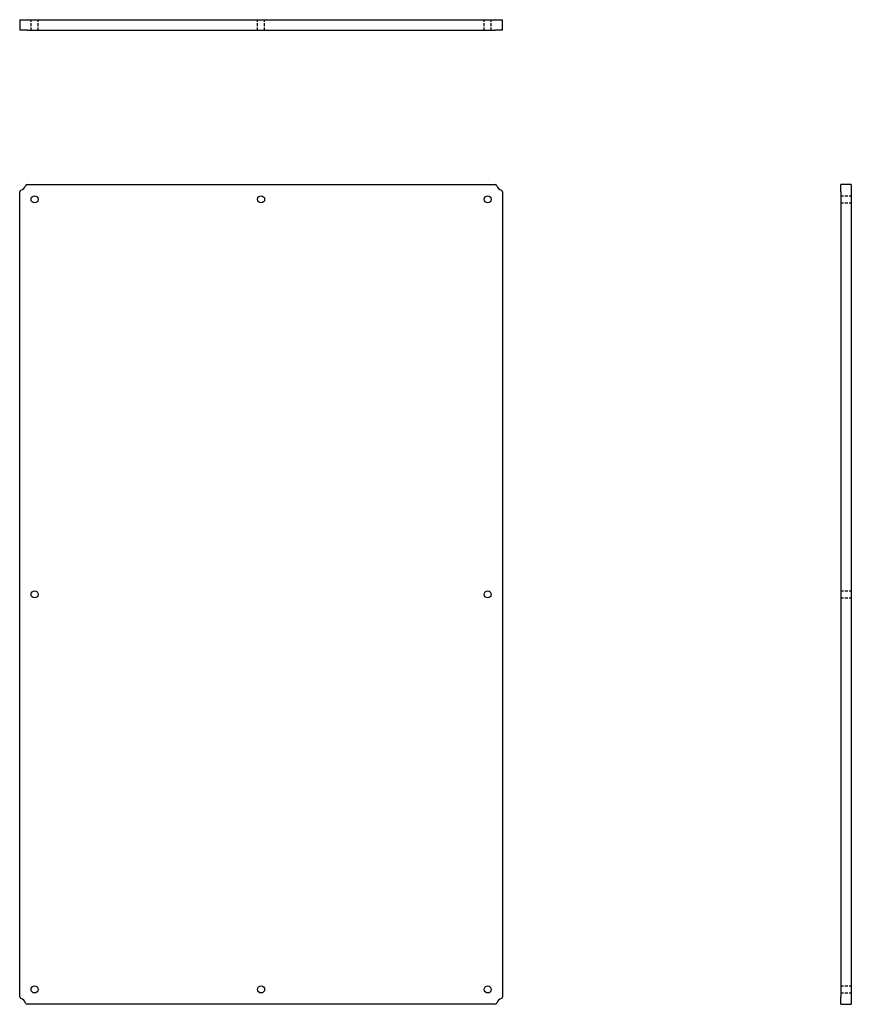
# Model space of a CAD drawing. Header units: inches. Extents: x 26 to 232, y 11 to 124.
# Tile 1 of 2: x 26 to 85, y 11 to 82. Entities that reach past the tile are written whole.
import ezdxf

# ---------------------------------------------------------------- set-up
doc = ezdxf.new("R2010")
doc.units = ezdxf.units.IN
doc.header["$MEASUREMENT"] = 0
doc.linetypes.add('DASHED_SPACE', pattern=[0.2067, 0.1654, -0.0413])
doc.layers.add('Hidden Edges(ANSI)', color=7, linetype='DASHED_SPACE', lineweight=25)
doc.layers.add('Visible Edges(ANSI)', color=7, linetype='Continuous', lineweight=25)

msp = doc.modelspace()

# ---------------------------------------------------------------- linework, layer by layer
at = {"layer": 'Hidden Edges(ANSI)', "ltscale": 1.209482}
for p, q in [((26.506, 80.806), (26.506, 81.556)), ((27.006, 80.806), (27.006, 81.556)), ((42.631, 80.806), (42.631, 81.556)), ((43.131, 80.806), (43.131, 81.556)), ((58.756, 80.806), (58.756, 81.556)), ((59.256, 80.806), (59.256, 81.556)), ((84.129, 69.016), (84.879, 69.016)), ((84.129, 68.516), (84.879, 68.516)), ((84.129, 40.891), (84.879, 40.891)), ((84.129, 40.391), (84.879, 40.391)), ((84.129, 12.766), (84.879, 12.766)), ((84.129, 12.266), (84.879, 12.266))]:
    msp.add_line(p, q, dxfattribs=at)
at = {"layer": 'Visible Edges(ANSI)'}
for p, q in [((25.699, 81.556), (25.786, 81.556)), ((25.699, 81.556), (25.699, 80.806)), ((25.786, 81.556), (26.107, 81.556)), ((26.107, 81.556), (26.226, 81.556)), ((26.226, 81.556), (59.537, 81.556)), ((59.537, 81.556), (59.656, 81.556)), ((59.656, 81.556), (59.977, 81.556)), ((59.977, 81.556), (60.063, 81.556)), ((60.063, 80.806), (60.063, 81.556)), ((25.786, 80.806), (25.699, 80.806)), ((26.107, 80.806), (25.786, 80.806)), ((26.226, 80.806), (26.107, 80.806)), ((26.226, 80.806), (59.537, 80.806)), ((59.656, 80.806), (59.537, 80.806)), ((59.977, 80.806), (59.656, 80.806)), ((60.063, 80.806), (59.977, 80.806)), ((26.226, 69.823), (59.537, 69.823)), ((84.879, 69.823), (84.129, 69.823)), ((84.129, 69.737), (84.129, 69.823)), ((84.129, 69.415), (84.129, 69.737)), ((84.129, 69.297), (84.129, 69.415)), ((84.879, 69.823), (84.879, 69.737)), ((84.879, 69.737), (84.879, 69.415)), ((84.879, 69.415), (84.879, 69.297)), ((25.699, 11.985), (25.699, 69.297)), ((60.063, 69.297), (60.063, 11.985)), ((84.129, 69.297), (84.129, 11.985)), ((84.879, 69.297), (84.879, 11.985)), ((84.129, 11.867), (84.129, 11.985)), ((84.879, 11.985), (84.879, 11.867)), ((59.537, 11.459), (26.226, 11.459)), ((84.129, 11.545), (84.129, 11.867)), ((84.129, 11.459), (84.129, 11.545)), ((84.129, 11.459), (84.879, 11.459)), ((84.879, 11.867), (84.879, 11.545)), ((84.879, 11.545), (84.879, 11.459))]:
    msp.add_line(p, q, dxfattribs=at)
for centre in [(26.756, 68.766), (42.881, 68.766), (59.006, 68.766), (26.756, 40.641), (59.006, 40.641), (26.756, 12.516), (42.881, 12.516), (59.006, 12.516)]:
    msp.add_circle(centre, 0.25, dxfattribs=at)
for centre, radius, start, end in [((25.824, 69.297), 0.125, 107.98693, 180), ((25.631, 69.891), 0.5, 287.98693, 342.01307), ((26.226, 69.698), 0.125, 90, 162.01307), ((59.537, 69.698), 0.125, 17.98693, 90), ((60.131, 69.891), 0.5, 197.98693, 252.01307), ((59.938, 69.297), 0.125, 0, 72.01307), ((25.824, 11.985), 0.125, 180, 252.01307), ((59.938, 11.985), 0.125, 287.98693, 0), ((25.631, 11.391), 0.5, 17.98693, 72.01307), ((26.226, 11.584), 0.125, 197.98693, 270), ((59.537, 11.584), 0.125, 270, 342.01307), ((60.131, 11.391), 0.5, 107.98693, 162.01307)]:
    msp.add_arc(centre, radius, start, end, dxfattribs=at)

doc.saveas('drawing.dxf')
